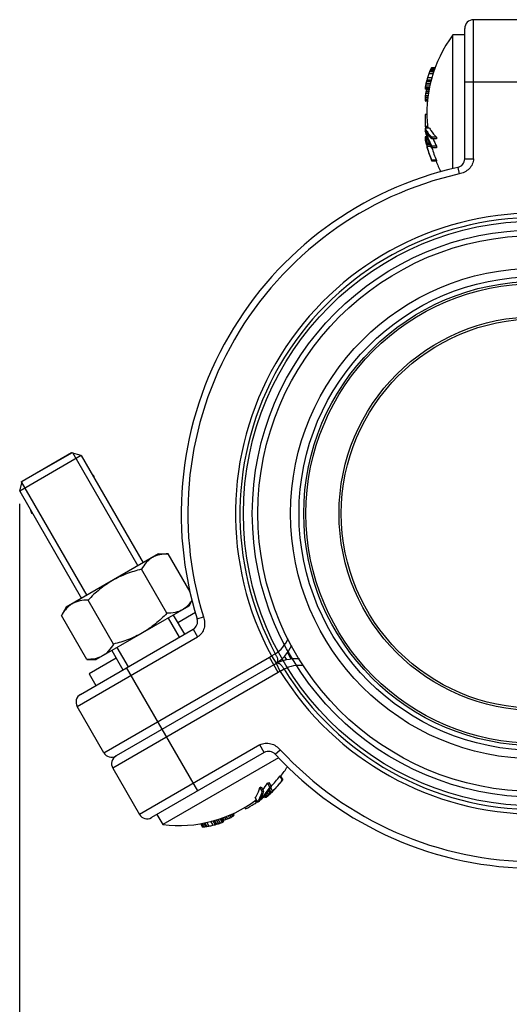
# Model space of a CAD drawing. Header units: millimetres. Extents: x 17 to 597, y 16 to 406.
# Tile 50 of 65: x 173 to 250, y 166 to 321. Entities that reach past the tile are written whole.
import ezdxf

# ---------------------------------------------------------------- set-up
doc = ezdxf.new("R2010")
doc.units = ezdxf.units.MM
doc.header["$LTSCALE"] = 32.67
doc.layers.get('0').update_dxf_attribs({"linetype": 'CONTINUOUS'})
for name, color, linetype in [('02___PRT_ALL_AXES', 7, 'CONTINUOUS'), ('CHAMFERS', 7, 'CONTINUOUS'), ('ROUNDS', 7, 'CONTINUOUS'), ('SURFS', 7, 'CONTINUOUS')]:
    doc.layers.add(name, color=color, linetype=linetype)
doc.styles.get("Standard").update_dxf_attribs({"font": 'txt', "width": 0.8})
doc.dimstyles.new('DIMSTYLE_1', dxfattribs={"dimtxt": 6, "dimasz": 3, "dimexe": 2, "dimexo": 2, "dimgap": 1.5, "dimtad": 1, "dimdec": 0, "dimlfac": 1.428571, "dimzin": 0, "dimdsep": 46, "dimtxsty": 'Standard', "dimblk": 'CLOSED', "dimblk1": 'CLOSED', "dimblk2": 'CLOSED', "dimcen": 0.09, "dimazin": 0, "dimtp": 0.5, "dimtm": 0.5, "dimtfac": 1, "dimtdec": 0, "dimtofl": 0, "dimtmove": 0, "dimatfit": 3, "dimldrblk": 'CLOSED', "dimfxl": 1, "dimtolj": 1, "dimtzin": 0, "dimarcsym": 0})

# ---------------------------------------------------------------- blocks, each defined once
blk = doc.blocks.new('_CLOSED')
at = {"color": 0, "linetype": 'ByBlock'}
for p, q in [((0, 0), (-1, 0.25)), ((-1, 0.25), (-1, -0.25)), ((-1, -0.25), (0, 0)), ((-1, 0), (0, 0))]:
    blk.add_line(p, q, dxfattribs=at)
blk = doc.blocks.new('*D5')
at = {"color": 2, "linetype": 'Continuous', "transparency": 16777216}
for p, q in [((172.76, 244.65), (172.76, 153.49)), ((326.19, 210.75), (326.19, 153.49)), ((172.76, 155.49), (249.48, 155.49)), ((326.19, 155.49), (249.48, 155.49))]:
    blk.add_line(p, q, dxfattribs=at)
at = {"color": 2, "linetype": 'Continuous', "transparency": 16777216, "xscale": 3, "yscale": 3, "zscale": 3, "rotation": 180}
blk.add_blockref('_CLOSED', (172.76, 155.49), dxfattribs=at)
at = {"color": 2, "linetype": 'Continuous', "transparency": 16777216, "xscale": 3, "yscale": 3, "zscale": 3}
blk.add_blockref('_CLOSED', (326.19, 155.49), dxfattribs=at)
at = {"color": 2, "linetype": 'Continuous', "transparency": 16777216, "insert": (249.48, 162.99), "char_height": 6, "width": 19.2, "attachment_point": 2, "line_spacing_factor": 0.9}
blk.add_mtext('219 \\P ', dxfattribs=at)

msp = doc.modelspace()

# ---------------------------------------------------------------- linework, layer by layer
at = {"color": 7, "linetype": 'Continuous'}
for p, q in [((240.966868, 297.380661), (240.966868, 318.433055)), ((242.804359, 318.433055), (240.966868, 318.433055)), ((238.076654, 312.99925), (237.432409, 312.99925)), ((238.134596, 313.135263), (237.509002, 313.135263)), ((238.173349, 313.226232), (237.587659, 313.226232)), ((237.671642, 311.664285), (236.943607, 311.664285)), ((237.827772, 312.275022), (237.140892, 312.275022)), ((237.905841, 312.591799), (237.25838, 312.591799)), ((237.980209, 312.772856), (237.33163, 312.772856)), ((237.259593, 309.969552), (236.58086, 309.969552)), ((237.314264, 310.172544), (236.598755, 310.172544)), ((237.243014, 309.902279), (236.598755, 309.902279)), ((237.369909, 310.488734), (236.652478, 310.488734)), ((237.427464, 310.759879), (236.708033, 310.759879)), ((237.50536, 311.076363), (236.783206, 311.076363)), ((237.566018, 311.302464), (236.841729, 311.302464)), ((237.232353, 309.85902), (236.863566, 309.85902)), ((237.052019, 308.561797), (236.581507, 308.561797)), ((237.073791, 308.831524), (236.600771, 308.831524)), ((237.102129, 309.182591), (236.655944, 309.182591)), ((237.129588, 309.442035), (236.712377, 309.442035)), ((237.202283, 309.737009), (236.806571, 309.737009)), ((237.029832, 308.28693), (236.581507, 308.28693)), ((237.014625, 308.098544), (236.600771, 308.098544)), ((237.005985, 307.991498), (236.655944, 307.991498)), ((237.00474, 307.976076), (236.712377, 307.976076)), ((236.870689, 305.910753), (236.604184, 305.910753)), ((237.29175, 303.749913), (236.577016, 303.749913)), ((237.023628, 304.016038), (236.604184, 304.016038)), ((237.031792, 303.91489), (236.683579, 303.91489)), ((236.945205, 302.236049), (236.594346, 302.236049)), ((236.891571, 302.385678), (236.594967, 302.385678)), ((236.968919, 302.169892), (236.630239, 302.169892)), ((236.835894, 302.54973), (236.790284, 302.54973)), ((238.385953, 302.307367), (237.631546, 302.307367)), ((236.630239, 301.767696), (236.626523, 301.788841)), ((236.72821, 301.723306), (236.671714, 301.723306)), ((236.77242, 301.580538), (236.690669, 301.580538)), ((237.047175, 301.964452), (236.702853, 301.964452)), ((236.831168, 301.386409), (236.72821, 301.386409)), ((236.774993, 301.730145), (236.777443, 301.722448)), ((236.775029, 301.730152), (236.777443, 301.722448)), ((237.143547, 301.722448), (236.777443, 301.722448)), ((237.396616, 301.140921), (236.784891, 301.140921)), ((237.332862, 301.282832), (236.862526, 301.282832)), ((237.539939, 300.844073), (236.862526, 300.844073)), ((237.283584, 301.392522), (236.874227, 301.392522)), ((238.371636, 302.059772), (237.617777, 302.059772)), ((238.371636, 300.904328), (237.617777, 300.904328)), ((238.385953, 300.656733), (237.631546, 300.656733)), ((238.367989, 298.68518), (237.614268, 298.68518)), ((238.380618, 298.575491), (237.626415, 298.575491)), ((173.0222, 248.088568), (181.067317, 252.733418)), ((194.626872, 236.757879), (180.077645, 228.357879)), ((194.626872, 236.757879), (196.127387, 236.757879)), ((199.572693, 230.790435), (196.127387, 236.757879)), ((195.91963, 227.418242), (191.927387, 234.333008)), ((187.51963, 222.5685), (183.527387, 229.483266)), ((199.883464, 229.434063), (199.369372, 228.543629)), ((180.077645, 228.357879), (179.327387, 227.058395)), ((199.369372, 228.543629), (184.820145, 220.143629)), ((183.31963, 220.143629), (179.327387, 227.058395)), ((200.416231, 227.531452), (197.632983, 225.924543)), ((183.31963, 220.143629), (184.820145, 220.143629)), ((187.956534, 220.337843), (183.701492, 217.881193)), ((183.701492, 217.881193), (184.751492, 216.06254)), ((213.525979, 204.688454), (195.294071, 194.162257)), ((213.695672, 201.785499), (214.072532, 201.132758)), ((213.784351, 201.851281), (214.161453, 201.198122)), ((210.549784, 199.989963), (210.926987, 199.336627)), ((210.771366, 200.101362), (211.148296, 199.4485)), ((211.772009, 200.679084), (212.148939, 200.026222)), ((211.979275, 200.815279), (212.356478, 200.161944)), ((212.240041, 199.98894), (212.578748, 199.402283)), ((209.847604, 198.321082), (210.204971, 197.702105)), ((211.114921, 198.526391), (211.137726, 198.486892)), ((211.229156, 198.656635), (211.377458, 198.399768)), ((211.331921, 198.777898), (211.50735, 198.474045)), ((211.377358, 198.831513), (211.546698, 198.538208)), ((211.516146, 199.002005), (211.688307, 198.703813)), ((211.677541, 199.206467), (211.860593, 198.889412)), ((211.895009, 198.739305), (211.878556, 198.725515)), ((211.884467, 198.846346), (211.912715, 198.797419)), ((211.893248, 199.492706), (212.097926, 199.138192)), ((211.963603, 199.590227), (212.198771, 199.182904)), ((211.986003, 198.956017), (212.026879, 198.885218)), ((212.054624, 199.716395), (212.360487, 199.186626)), ((212.124749, 199.103959), (212.176228, 199.014794)), ((212.285072, 199.092065), (212.27968, 199.086943)), ((212.28509, 199.092045), (212.27968, 199.086943)), ((208.186793, 196.876012), (208.320045, 196.645213)), ((209.751194, 197.955819), (209.960915, 197.59257)), ((209.834708, 198.013464), (210.008815, 197.711902)), ((194.375325, 195.753571), (195.294071, 194.162257)), ((204.543867, 195.202693), (204.865997, 194.644748)), ((204.586661, 195.215089), (204.771054, 194.89571)), ((204.70736, 195.250054), (204.905216, 194.907357)), ((204.999163, 195.334584), (205.207768, 194.97327)), ((205.237578, 195.440526), (205.46067, 195.054119)), ((205.555779, 195.591519), (205.792289, 195.181871)), ((205.800256, 195.707527), (206.035511, 195.300052)), ((206.049391, 195.825746), (206.273554, 195.437486)), ((206.220142, 195.90677), (206.427069, 195.548362)), ((206.317166, 195.95281), (206.492186, 195.649665)), ((206.331145, 195.959443), (206.477326, 195.70625)), ((201.200071, 194.34641), (201.492916, 193.839188)), ((201.298229, 194.358333), (201.611026, 193.816553)), ((201.444991, 194.37616), (201.767113, 193.818228)), ((201.689277, 194.405834), (202.013566, 193.844148)), ((201.883261, 194.431958), (202.206991, 193.87124)), ((202.196632, 194.522736), (202.540072, 193.927881)), ((202.803611, 194.692892), (203.167629, 194.062396)), ((203.169769, 194.782329), (203.531913, 194.155077)), ((203.395908, 194.842849), (203.756984, 194.217446)), ((203.708938, 194.933631), (204.068653, 194.310586)), ((203.972534, 195.01936), (204.33125, 194.398046)), ((204.274185, 195.129264), (204.63194, 194.509615)), ((204.477317, 195.183414), (204.816684, 194.595614))]:
    msp.add_line(p, q, dxfattribs=at)
at = {"color": 2, "linetype": 'Continuous'}
for p, q in [((181.067317, 252.733418), (191.374817, 234.880304)), ((173.0222, 248.088568), (183.3297, 230.235454)), ((196.117317, 226.666054), (197.867317, 223.634965)), ((188.0722, 222.021204), (189.8222, 218.990115))]:
    msp.add_line(p, q, dxfattribs=at)
at = {"color": 7, "linetype": 'Continuous'}
for radius in [37.275, 30.625]:
    msp.add_circle((254.004359, 243.113055), radius, dxfattribs=at)
at = {"color": 9, "linetype": 'Continuous'}
for radius in [36.530315, 36.183721, 30.975]:
    msp.add_circle((254.004359, 243.113055), radius, dxfattribs=at)
at = {"color": 7, "linetype": 'Continuous'}
for centre, radius, start, end in [((257.364359, 306.113055), 20.51, 143.08119951, 186.63020267), ((248.452755, 307.95793), 12.118702, 155.4180041, 156.58965151), ((243.332602, 309.766228), 6.727906, 149.95001442, 151.27938056), ((239.737949, 311.287463), 2.895266, 137.96118074, 140.34121757), ((255.92187, 306.125338), 19.770038, 163.72972287, 164.81910972), ((254.193783, 306.429237), 18.027043, 161.07812179, 163.11811337), ((252.009294, 306.940715), 15.796336, 159.03813376, 160.26363688), ((250.434736, 307.366437), 14.174652, 157.57866789, 158.3681544), ((244.188793, 309.401156), 7.629136, 174.19685714, 175.72731451), ((237.476767, 310.17185), 0.918463, 192.72414613, 197.06776566), ((253.348882, 307.489211), 16.963698, 169.81540533, 170.89867425), ((256.508873, 306.561602), 20.241017, 168.02913056, 168.81260706), ((257.262055, 306.044939), 21.087875, 166.19647573, 167.08029383), ((256.715638, 306.037759), 20.55941, 165.16284038, 165.81371761), ((243.838795, 306.526404), 7.730469, 154.46251853, 155.46063399), ((239.608054, 307.601406), 3.553736, 139.65002244, 140.55931026), ((251.165721, 308.424364), 14.584861, 179.46009145, 180.53990855), ((255.41789, 307.352062), 18.87519, 175.50447076, 176.32532076), ((257.13266, 305.784653), 20.756731, 170.57810776, 171.55907997), ((254.905404, 305.348892), 18.647789, 167.32047877, 168.13627541), ((249.148464, 305.633342), 13.006245, 161.60808393, 162.97219597), ((245.82406, 309.136866), 9.28155, 185.2540856, 186.42309369), ((238.98297, 309.258626), 2.649653, 205.96513652, 208.56946212), ((237.567986, 311.217758), 3.352696, 254.21474896, 255.21454712), ((255.843997, 304.963396), 19.263122, 177.18106583, 182.81893417), ((249.861466, 303.584849), 13.285476, 179.28811914, 180.71188111), ((240.718758, 305.808749), 4.625239, 206.43170678, 209.94580438), ((239.007355, 305.82062), 3.005286, 216.90350394, 219.35518502), ((239.183676, 302.177719), 2.607686, 179.19661065, 180.80338935), ((244.114048, 302.906757), 7.576582, 185.79954525, 187.0251307), ((249.192786, 306.692294), 13.033303, 194.54191358, 195.08857521), ((238.390667, 303.167805), 2.023595, 207.41588341, 209.54708646), ((245.262741, 302.880933), 8.681912, 183.27018252, 183.98218524), ((245.27143, 302.881528), 8.690621, 183.98212147, 184.25948709), ((253.456748, 306.936024), 17.233995, 192.33278309, 194.74479067), ((243.858908, 304.60934), 7.629192, 198.64791441, 200.28438028), ((240.993399, 305.964075), 4.940752, 209.91674553, 211.50708947), ((241.111108, 306.035773), 5.078577, 211.50272216, 212.11442417), ((245.358099, 302.196735), 8.575083, 177.64073982, 178.73733575), ((250.253469, 301.481252), 12.648929, 176.25528497, 177.37856581), ((250.526249, 301.481187), 12.168376, 176.10687048, 177.27465925), ((251.178744, 304.335317), 14.773343, 189.1734059, 189.92562377), ((256.19678, 305.624257), 19.942983, 191.15006303, 191.35277362), ((256.199789, 305.624862), 19.946053, 191.35277612, 191.65999609), ((256.204789, 305.625898), 19.951159, 191.66000738, 192.18154894), ((239.267073, 301.759868), 2.595617, 179.19285247, 180.80714753), ((236.838905, 300.940334), 0.872272, 99.78453341, 101.05049484), ((245.511339, 302.824308), 8.907928, 187.09980219, 187.5655713), ((245.527623, 302.826472), 8.924355, 187.56557567, 188.02531188), ((240.416927, 303.406056), 4.05767, 203.31761375, 204.62247631), ((253.678182, 304.764994), 17.283414, 190.61736782, 190.94499985), ((249.341316, 305.727411), 13.186759, 196.58030307, 197.64552877), ((257.348951, 306.13651), 21.17887, 192.87869205, 193.75478694), ((253.688219, 304.766936), 17.293636, 190.94500099, 191.27265147), ((247.393666, 305.127322), 11.197884, 197.73929685, 198.6676866), ((257.266361, 305.99922), 21.04979, 192.65841383, 193.34419655), ((252.925202, 306.280289), 16.778677, 195.76216704, 196.34488201), ((256.412333, 306.090066), 20.258848, 194.25703412, 195.32908496), ((252.379289, 306.052682), 16.233342, 196.12873492, 197.08741901), ((256.674388, 306.184015), 20.518891, 194.22782018, 195.08460909), ((252.956471, 306.289462), 16.811264, 196.34489144, 196.93515828), ((239.464865, 301.060697), 2.611803, 172.70095696, 175.12108186), ((254.964226, 305.941913), 18.805838, 195.72839775, 196.05883659), ((255.103802, 305.87534), 18.940614, 195.74908335, 202.66902366), ((255.066285, 305.972507), 18.912377, 196.06237435, 202.66363823), ((250.253469, 301.482849), 12.648929, 182.62143419, 183.74471503), ((255.171263, 305.980017), 18.318424, 196.88267061, 203.46720028), ((250.335304, 307.195235), 13.516836, 202.33126321, 207.73693261), ((250.526249, 301.482913), 12.168376, 182.72534075, 183.89312952), ((240.123497, 298.907528), 2.51906, 185.06387472, 187.57420926), ((257.364359, 306.113055), 20.51, 201.63118136, 206.71924665), ((240.783954, 298.907768), 2.426197, 185.26391969, 187.87163241), ((183.950459, 248.739969), 0.56, 357.54363232, 62.45636768), ((175.039058, 243.594969), 0.56, 177.54363232, 242.45636768), ((254.004359, 243.113055), 45.5, 209.56872281, 210.42294702), ((197.764758, 214.5229), 20.51, 321.63118136, 326.71924665), ((198.976521, 212.690143), 18.318424, 316.88267061, 323.46720028), ((212.294922, 203.766492), 2.426197, 305.26391969, 307.87163241), ((205.195129, 210.916857), 12.168376, 296.10687048, 297.27465925), ((200.34209, 207.894471), 13.516836, 322.33126321, 327.73693261), ((205.193634, 210.915995), 12.168376, 302.72534075, 303.89312952), ((205.33008, 210.679792), 12.648929, 302.62143419, 303.74471503), ((199.035514, 212.602984), 18.912377, 316.06237435, 322.66363823), ((199.100904, 212.684058), 18.940614, 315.74908335, 322.66902366), ((212.625359, 203.194639), 2.51906, 305.06387472, 307.57420926), ((199.005852, 210.727326), 17.233995, 312.33278309, 314.74479067), ((205.331463, 210.680591), 12.648929, 296.25528497, 297.37856581), ((207.159521, 206.083334), 8.575083, 297.64073982, 298.73733575), ((206.614667, 205.658653), 8.681912, 303.27018252, 303.98218524), ((206.609837, 205.665837), 8.690569, 303.98212091, 304.25420829), ((209.802266, 199.563826), 2.023595, 327.41588341, 329.54708646), ((210.263201, 200.745635), 2.607686, 299.19661065, 300.80338935), ((205.81974, 203.578695), 7.629192, 318.64791441, 320.28438028), ((207.166649, 204.650943), 7.576582, 305.79954525, 307.0251307), ((202.126178, 207.75264), 13.164938, 316.57985168, 317.12263768), ((202.397132, 210.05487), 14.773343, 309.1734059, 309.92562377), ((202.092805, 207.783623), 13.210476, 317.12265411, 317.68008665), ((208.582805, 201.199493), 4.05767, 323.31761375, 324.62247631), ((212.570091, 199.3867), 0.954523, 219.81345082, 220.41169941), ((212.451341, 199.285566), 0.798543, 220.41021199, 221.07795398), ((210.583372, 201.026785), 2.595617, 299.19285247, 300.80714753), ((199.839508, 210.594861), 16.778677, 315.76216704, 316.34488201), ((203.603775, 206.380894), 11.197884, 317.73929685, 318.6676866), ((198.77186, 213.756147), 19.942983, 311.15006303, 311.35277362), ((206.539406, 205.902258), 8.907928, 307.09980219, 307.5655713), ((198.769831, 213.75845), 19.946053, 311.35277612, 311.65999609), ((206.529391, 205.915278), 8.924355, 307.56557567, 308.02531188), ((199.815929, 210.617354), 16.811264, 316.34489144, 316.93515828), ((200.309578, 210.235889), 16.233342, 316.12873492, 317.08741901), ((200.775301, 212.004608), 17.283414, 310.61736782, 310.94499985), ((198.767773, 213.760764), 19.94915, 311.65999466, 311.87304127), ((198.76559, 213.763199), 19.95242, 311.87304365, 312.18154056), ((211.089976, 201.547663), 2.611803, 292.70095696, 295.12108186), ((200.768602, 212.012329), 17.293636, 310.94500099, 311.27265147), ((197.752343, 214.497624), 21.178589, 312.87868592, 313.3099341), ((197.912582, 214.49469), 21.049437, 312.65840941, 313.34419755), ((197.752275, 214.497695), 21.178687, 313.33005486, 313.75479205), ((198.048291, 213.889889), 20.518891, 314.22782018, 315.08460909), ((198.260681, 213.709916), 20.258848, 314.25703412, 315.32908496), ((199.113038, 212.529896), 18.805838, 315.72839775, 316.05883659), ((197.764758, 214.5229), 20.51, 263.08119951, 306.63020267), ((199.5226, 213.77768), 19.259192, 297.18029337, 301.87424156), ((199.525283, 213.772708), 19.253552, 301.87527497, 302.82062427), ((207.196516, 198.771487), 3.005286, 336.90350394, 339.35518502), ((206.351096, 200.25954), 4.625239, 326.43170678, 329.94580438), ((203.705695, 209.289307), 13.285476, 299.28811914, 300.71188111), ((206.079259, 200.419724), 4.940752, 329.91674553, 331.50708947), ((205.958312, 200.485813), 5.078577, 331.50272216, 332.11442417), ((201.334, 207.171493), 13.054452, 314.54237127, 315.66474191), ((197.664981, 212.217706), 18.87519, 295.50447076, 296.32532076), ((198.862426, 207.999068), 14.584861, 299.46009145, 300.53990855), ((200.916211, 203.016803), 9.28155, 305.2540856, 306.42309369), ((204.231309, 197.031365), 2.649653, 325.96513652, 328.56946212), ((203.242143, 194.826388), 3.352696, 14.21474896, 15.21454712), ((202.096795, 196.670777), 2.895266, 257.96118074, 260.34121757), ((201.616896, 200.544456), 6.727906, 269.95001442, 271.27938056), ((200.622852, 205.882787), 12.118702, 275.4180041, 276.58965151), ((200.144109, 207.89498), 14.174652, 277.57866789, 278.3681544), ((199.725516, 209.471449), 15.796336, 279.03813376, 280.26363688), ((199.076225, 211.61901), 18.027043, 281.07812179, 283.11811337), ((198.475366, 213.267527), 19.770038, 283.72972287, 284.81910972), ((198.154327, 213.99874), 20.55941, 285.16284038, 285.81371761), ((197.8749, 214.46836), 21.087875, 286.19647573, 287.08029383), ((197.804049, 213.557754), 20.241017, 288.02913056, 288.81260706), ((198.580711, 210.357318), 16.963698, 289.81540533, 290.89867425), ((201.504963, 201.468475), 7.629136, 294.19685714, 295.72731451), ((205.353961, 198.401314), 3.553736, 259.65002244, 260.55931026), ((204.16957, 202.602744), 7.730469, 274.46251853, 275.46063399), ((204.193535, 195.270344), 0.918463, 312.72414613, 317.06776566), ((202.288149, 207.647583), 13.006245, 281.60808393, 282.97219597), ((199.656021, 212.775464), 18.647789, 287.32047877, 288.13627541), ((198.165012, 214.486444), 20.756731, 290.57810776, 291.55907997)]:
    msp.add_arc(centre, radius, start, end, dxfattribs=at)
at = {"color": 9, "linetype": 'Continuous'}
msp.add_arc((254.004359, 243.113055), 44.8, 209.21584383, 210.78409509, dxfattribs=at)
at = {"color": 7, "linetype": 'Continuous'}
for points, knots in [([(237.29175, 303.749913), (237.356442, 303.624183), (237.659197, 303.099522), (238.055435, 302.632496), (238.385953, 302.307367)], [0, 0, 0, 0, 0.2337041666, 1, 1, 1, 1]), ([(237.631546, 300.656733), (237.522726, 300.86992), (237.114012, 301.722715), (236.792647, 302.617703), (236.608813, 303.299569)], [0, 0, 0, 0, 0.2531331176, 1, 1, 1, 1]), ([(237.617777, 302.059772), (237.520817, 302.159786), (237.165997, 302.546886), (236.856545, 302.977759), (236.671456, 303.316407)], [0, 0, 0, 0, 0.265215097, 1, 1, 1, 1]), ([(236.671456, 303.316407), (236.730074, 303.110543), (236.987085, 302.285033), (237.324566, 301.484867), (237.617777, 300.904328)], [0, 0, 0, 0, 0.2476161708, 1, 1, 1, 1]), ([(236.809614, 303.335942), (236.86527, 303.247265), (237.110247, 302.882309), (237.397582, 302.546665), (237.631546, 302.307367)], [0, 0, 0, 0, 0.2382879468, 1, 1, 1, 1]), ([(193.652258, 236.195186), (193.474148, 236.092354), (193.131671, 235.853234), (192.516331, 235.255868), (192.147149, 234.713647), (191.927387, 234.333008)], [0, 0, 0, 0, 0.2405813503, 0.4858566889, 1, 1, 1, 1]), ([(196.127387, 236.757879), (195.687864, 236.757879), (195.033695, 236.709269), (194.208692, 236.475052), (193.830369, 236.298019), (193.652258, 236.195186)], [0, 0, 0, 0, 0.5141433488, 0.7594186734, 1, 1, 1, 1]), ([(191.927387, 234.333008), (191.13126, 234.136018), (189.556101, 233.664898), (188.062245, 232.96779), (187.352258, 232.557879)], [0, 0, 0, 0, 0.5000960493, 1, 1, 1, 1]), ([(187.352258, 232.557879), (186.642272, 232.147968), (185.291631, 231.202805), (184.09605, 230.074238), (183.527387, 229.483266)], [0, 0, 0, 0, 0.4999040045, 1, 1, 1, 1]), ([(183.527387, 229.483266), (183.087863, 229.483266), (182.433694, 229.434656), (181.60869, 229.200438), (181.230369, 229.023405), (181.052258, 228.920573)], [0, 0, 0, 0, 0.5141446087, 0.7594194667, 1, 1, 1, 1]), ([(199.881812, 229.456845), (199.834451, 229.384908), (199.643645, 229.106461), (199.429732, 228.843231), (199.255426, 228.661989)], [0, 0, 0, 0, 0.2551284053, 1, 1, 1, 1]), ([(180.191395, 228.239316), (180.109053, 228.153687), (179.784403, 227.788139), (179.512228, 227.378548), (179.327387, 227.058395)], [0, 0, 0, 0, 0.2431964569, 1, 1, 1, 1]), ([(181.052258, 228.920573), (180.973562, 228.875138), (180.662927, 228.67994), (180.382545, 228.438097), (180.191395, 228.239316)], [0, 0, 0, 0, 0.2478419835, 1, 1, 1, 1]), ([(198.394758, 227.980935), (198.216648, 227.878103), (197.838325, 227.701069), (197.013321, 227.466852), (196.359153, 227.418242), (195.91963, 227.418242)], [0, 0, 0, 0, 0.2405813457, 0.4858566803, 1, 1, 1, 1]), ([(199.255426, 228.661989), (199.190991, 228.59499), (198.929008, 228.338648), (198.631667, 228.117714), (198.394758, 227.980935)], [0, 0, 0, 0, 0.25362025, 1, 1, 1, 1]), ([(195.91963, 227.418242), (195.350967, 226.82727), (194.155386, 225.698703), (192.804745, 224.753539), (192.094758, 224.343629)], [0, 0, 0, 0, 0.5000960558, 1, 1, 1, 1]), ([(192.094758, 224.343629), (191.384772, 223.933718), (189.890916, 223.23661), (188.315757, 222.76549), (187.51963, 222.5685)], [0, 0, 0, 0, 0.4999040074, 1, 1, 1, 1]), ([(187.51963, 222.5685), (187.299867, 222.18786), (186.930685, 221.645638), (186.315345, 221.048273), (185.972869, 220.809154), (185.794758, 220.706322)], [0, 0, 0, 0, 0.5141446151, 0.7594194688, 1, 1, 1, 1]), ([(185.794758, 220.706322), (185.616648, 220.60349), (185.238327, 220.426456), (184.413323, 220.192239), (183.759154, 220.143629), (183.31963, 220.143629)], [0, 0, 0, 0, 0.2405805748, 0.4858554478, 1, 1, 1, 1]), ([(209.847604, 198.321082), (209.924143, 198.439973), (210.227135, 198.964496), (210.433473, 199.541162), (210.549784, 199.989963)], [0, 0, 0, 0, 0.2337041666, 1, 1, 1, 1]), ([(210.533178, 198.000645), (210.682153, 198.154342), (211.26856, 198.789675), (211.792783, 199.482024), (212.148939, 200.026222)], [0, 0, 0, 0, 0.2476161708, 1, 1, 1, 1]), ([(212.356478, 200.161944), (212.232344, 199.970488), (211.72371, 199.225604), (211.142189, 198.530185), (210.671364, 198.048316)], [0, 0, 0, 0, 0.2530020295, 1, 1, 1, 1]), ([(210.447182, 198.110526), (210.49615, 198.203063), (210.689723, 198.597698), (210.836731, 199.014359), (210.926987, 199.336627)], [0, 0, 0, 0, 0.2382879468, 1, 1, 1, 1]), ([(211.148296, 199.4485), (211.110161, 199.314524), (210.952332, 198.813691), (210.733912, 198.33026), (210.533178, 198.000645)], [0, 0, 0, 0, 0.265215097, 1, 1, 1, 1])]:
    msp.add_open_spline(points, degree=3, knots=knots, dxfattribs=at)
for points in [[(236.576247, 302.214282), (236.581915, 302.221826), (236.587989, 302.229076), (236.594346, 302.236049)], [(211.535251, 198.469254), (211.525883, 198.470391), (211.516568, 198.472026), (211.50735, 198.474045)]]:
    msp.add_open_spline(points, degree=3, dxfattribs=at)
at = {"layer": '02___PRT_ALL_AXES', "color": 7, "linetype": 'Continuous'}
for radius in [43.75, 38.602941]:
    msp.add_circle((254.004359, 243.113055), radius, dxfattribs=at)
at = {"layer": 'CHAMFERS', "color": 7, "linetype": 'Continuous'}
for p, q in [((180.915762, 252.645918), (173.173755, 248.176068)), ((182.441408, 252.237123), (180.915762, 252.645918)), ((182.441408, 252.237123), (172.764959, 246.650423)), ((182.441408, 252.237123), (192.190483, 235.351229)), ((172.764959, 246.650423), (173.173755, 248.176068)), ((172.764959, 246.650423), (182.514034, 229.764529)), ((196.932983, 227.136979), (198.682983, 224.10589)), ((187.256534, 221.550279), (189.006534, 218.51919))]:
    msp.add_line(p, q, dxfattribs=at)
at = {"layer": 'ROUNDS', "color": 9, "linetype": 'Continuous'}
for p, q in [((244.204359, 298.933666), (244.204359, 320.813055)), ((242.804359, 311.013055), (265.204359, 311.013055)), ((241.712616, 297.568024), (241.943808, 296.543793)), ((242.804359, 298.933666), (244.204359, 298.933666)), ((200.699101, 226.530532), (201.701707, 226.842429)), ((200.062292, 224.902234), (200.762292, 223.689798)), ((181.814185, 212.750104), (200.762292, 223.689798)), ((186.014185, 205.475491), (212.070129, 220.518897)), ((213.470129, 218.094026), (212.070129, 220.518897)), ((212.375386, 220.708448), (212.991784, 221.040192)), ((212.375386, 220.708448), (213.1517, 219.5434)), ((200.801234, 199.463571), (189.601234, 218.86254)), ((213.786914, 218.26361), (213.16611, 219.518442)), ((214.382411, 218.631555), (213.786914, 218.26361)), ((213.470129, 218.094026), (187.414185, 203.05062)), ((210.562292, 206.715701), (191.614185, 195.776006)), ((211.262292, 205.503265), (210.562292, 206.715701)), ((212.990844, 205.240609), (213.762258, 205.952943))]:
    msp.add_line(p, q, dxfattribs=at)
at = {"layer": 'ROUNDS', "color": 7, "linetype": 'Continuous'}
for p, q in [((252.604359, 320.813055), (244.204359, 320.813055)), ((242.804359, 298.933666), (242.804359, 319.413055)), ((182.326621, 214.66254), (200.062292, 224.902234)), ((200.07061, 224.907075), (200.071931, 224.907826)), ((212.770129, 219.306461), (187.926621, 204.963055)), ((186.014185, 205.475491), (181.814185, 212.750104)), ((211.262292, 205.503265), (193.526621, 195.263571)), ((187.414185, 203.05062), (191.614185, 195.776006))]:
    msp.add_line(p, q, dxfattribs=at)
for centre, radius, start, end in [((244.204359, 319.413055), 1.4, 90, 180), ((254.004359, 243.113055), 55.825, 102.71981025, 197.28018975), ((241.404359, 298.933666), 1.4, 282.71981025, 360), ((199.362292, 226.11467), 1.4, 300, 17.28018975), ((209.270129, 225.368639), 7, 300, 334.88785488), ((216.270129, 213.244284), 7, 85.69605299, 120), ((183.026621, 213.450104), 1.4, 120, 210), ((187.226621, 206.175491), 1.4, 210, 300), ((188.626621, 203.75062), 1.4, 120, 210), ((211.962292, 204.290829), 1.4, 42.71981025, 120), ((254.004359, 243.113055), 55.825, 222.71981025, 317.28018975), ((192.826621, 196.476006), 1.4, 210, 300)]:
    msp.add_arc(centre, radius, start, end, dxfattribs=at)
at = {"layer": 'ROUNDS', "color": 9, "linetype": 'Continuous'}
for centre, radius, start, end in [((254.004359, 243.113055), 54.775, 102.71981025, 197.28018975), ((254.004359, 243.113055), 47.275129, 91.71097592, 208.28902408), ((254.004359, 243.113055), 46.575129, 91.71097592, 208.28902408), ((209.270129, 225.368639), 5.6, 300, 303.67698202), ((216.899762, 213.568336), 5.654489, 84.95614726, 116.43582528), ((254.004359, 243.113055), 46.575129, 211.71097592, 328.28902408), ((216.270129, 213.244284), 5.6, 116.32301798, 120), ((254.004359, 243.113055), 47.275129, 211.71097592, 328.28902408), ((254.004359, 243.113055), 54.775, 222.71981025, 317.28018975)]:
    msp.add_arc(centre, radius, start, end, dxfattribs=at)
for points, knots in [([(244.204359, 298.933666), (244.204362, 298.63976), (244.059646, 298.046828), (243.534293, 297.315647), (242.799407, 296.795658), (242.231964, 296.608836), (241.943808, 296.543793)], [0, 0, 0, 0, 0.249309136, 0.4992207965, 0.7494191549, 1, 1, 1, 1]), ([(201.701707, 226.842429), (201.789457, 226.560357), (201.911385, 225.975527), (201.828504, 225.079103), (201.45796, 224.258542), (201.016824, 223.836749), (200.762292, 223.689798)], [0, 0, 0, 0, 0.2505808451, 0.5007792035, 0.750690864, 1, 1, 1, 1]), ([(212.991784, 221.040192), (213.427631, 221.32975), (214.233154, 222.042128), (214.808284, 222.952445), (215.026971, 223.442705)], [0, 0, 0, 0, 0.4936054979, 1, 1, 1, 1]), ([(212.991784, 221.040192), (213.071594, 220.914119), (213.205637, 220.660724), (213.328678, 220.278105), (213.360623, 219.936523), (213.307026, 219.730473), (213.258778, 219.654452)], [0, 0, 0, 0, 0.304921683, 0.582795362, 0.8159999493, 1, 1, 1, 1]), ([(213.258778, 219.654452), (213.251634, 219.643196), (213.221957, 219.60093), (213.183573, 219.564638), (213.1517, 219.5434)], [0, 0, 0, 0, 0.2582022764, 1, 1, 1, 1]), ([(214.382411, 218.631555), (214.30209, 218.784776), (214.124387, 219.060112), (213.846972, 219.341934), (213.613309, 219.488093), (213.452047, 219.548771), (213.299769, 219.563172), (213.206293, 219.538322), (213.16611, 219.518442)], [0, 0, 0, 0, 0.3195415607, 0.6017008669, 0.721697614, 0.8261897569, 0.9171915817, 1, 1, 1, 1]), ([(210.562292, 206.715701), (210.816821, 206.862656), (211.402672, 207.033795), (212.298571, 206.944416), (213.116337, 206.567981), (213.561851, 206.169972), (213.762258, 205.952943)], [0, 0, 0, 0, 0.249309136, 0.4992207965, 0.7494191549, 1, 1, 1, 1])]:
    msp.add_open_spline(points, degree=3, knots=knots, dxfattribs=at)
at = {"layer": 'SURFS', "color": 7, "linetype": 'Continuous'}
for radius in [46.025, 44.625]:
    msp.add_circle((254.004359, 243.113055), radius, dxfattribs=at)

# ---------------------------------------------------------------- dimensions: what is measured, and where the dimension line sits
at = {"color": 2, "linetype": 'Continuous'}
dim = msp.add_linear_dim(base=(172.764959, 155.492692), p1=(326.194533, 212.750104), p2=(172.764959, 246.650423), angle=180, text='<> \\P ', dimstyle='DIMSTYLE_1', dxfattribs=at)
dim.commit()
dim.dimension.update_dxf_attribs({"geometry": '*D5', "text_midpoint": (247.079746, 155.492692), "dimtype": 160})

doc.saveas('drawing.dxf')
